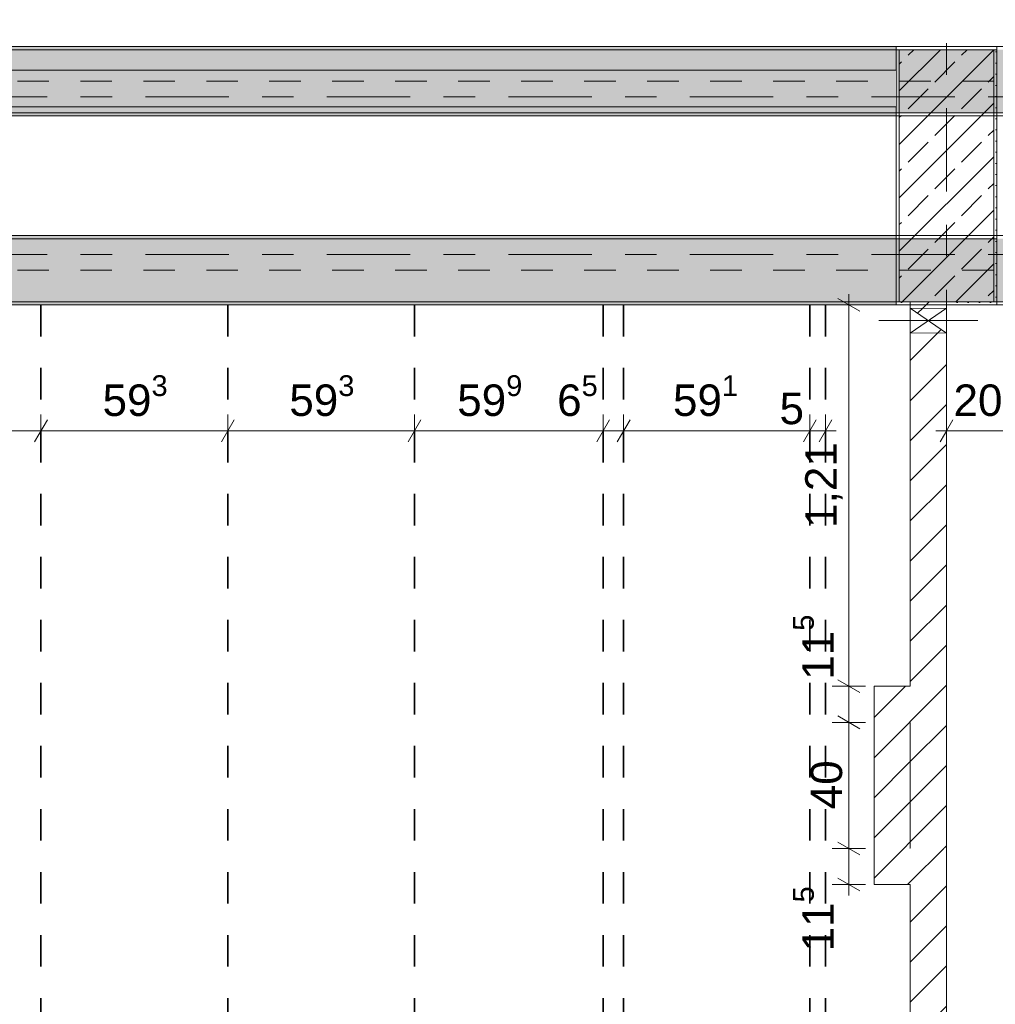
# Model space of a CAD drawing. Header units: metres. Extents: x -3.6 to 84.5, y -11 to 16.8.
# Tile 125 of 229: x 37.2 to 40.3, y 3 to 6.1. Entities that reach past the tile are written whole.
import ezdxf

# ---------------------------------------------------------------- set-up
doc = ezdxf.new("R2010")
doc.units = ezdxf.units.M
doc.header["$MEASUREMENT"] = 0
for name, pattern in [('Achse', [0.2, 0.1, -0.05, 0, -0.05]), ('Strichlinie doppelt', [0.546806, 0.264583, -0.105833, 0.070556, -0.105833]), ('Wipeout_Contour', [1, 0, -1])]:
    doc.linetypes.add(name, pattern=pattern)
for name, color, linetype in [('155 - Bemaßung_ Beschriftung.Ausbau - Deckenelemente', 7, 'Continuous'), ('451 - Universal.Achsen Raster', 7, 'Continuous'), ('605 - Struktur.Wand Innen', 7, 'Continuous'), ('607 - Struktur.Stütze', 7, 'Continuous'), ('608 - Struktur.Träger', 7, 'Continuous'), ('Abbruch_605 - Struktur.Wand Innen', 7, 'Continuous'), ('Neubau_605 - Struktur.Wand Innen', 7, 'Continuous')]:
    doc.layers.add(name, color=color, linetype=linetype)
doc.styles.add('ERSTELLTER_STIL_2', font='txt')
doc.linetypes.add('Abbruch 1', pattern='A,0,[1,2022.0244.A_L5A-PL04.10_iA_Deckenelemente 3.OG1.Shx,S=0.001984,R=0,X=0,Y=0],-0.25,0', length=0.25)
doc.dimstyles.new('ERSTELLTER_STIL__1', dxfattribs={"dimtxt": 0.1, "dimasz": 0.0532, "dimexe": 0.18, "dimexo": 0.0625, "dimgap": 0, "dimtad": 1, "dimtih": 1, "dimtoh": 1, "dimzin": 0, "dimdsep": 46, "dimtxsty": 'ERSTELLTER_STIL_2', "dimblk": 'ARROWHEAD_2', "dimblk1": 'ARROWHEAD_2', "dimblk2": 'ARROWHEAD_2', "dimcen": 0.09, "dimse1": 1, "dimse2": 1, "dimclrd": 7, "dimclre": 7, "dimclrt": 7, "dimazin": 0, "dimtfac": 1, "dimtdec": 4, "dimtmove": 0, "dimatfit": 3, "dimfxl": 1, "dimtolj": 1, "dimtzin": 0, "dimarcsym": 0})
doc.dimstyles.new('ERSTELLTER_STIL__2', dxfattribs={"dimtxt": 0.1, "dimasz": 0.0532, "dimexe": 0.18, "dimexo": 0.0625, "dimgap": 0, "dimtad": 1, "dimtih": 1, "dimtoh": 1, "dimzin": 0, "dimdsep": 46, "dimtxsty": 'ERSTELLTER_STIL_2', "dimblk": 'ARROWHEAD_2', "dimblk1": 'ARROWHEAD_2', "dimblk2": 'ARROWHEAD_2', "dimcen": 0.09, "dimse1": 1, "dimse2": 1, "dimclrd": 7, "dimclre": 7, "dimclrt": 7, "dimazin": 0, "dimtfac": 1, "dimtdec": 4, "dimtmove": 2, "dimatfit": 3, "dimfxl": 1, "dimtolj": 1, "dimtzin": 0, "dimarcsym": 0})
doc.dimstyles.new('ERSTELLTER_STIL__3', dxfattribs={"dimtxt": 0.1, "dimasz": 0.0532, "dimexe": 0.18, "dimexo": 0.0625, "dimgap": 0, "dimtad": 1, "dimzin": 0, "dimdsep": 46, "dimtxsty": 'ERSTELLTER_STIL_2', "dimblk": 'ARROWHEAD_2', "dimblk1": 'ARROWHEAD_2', "dimblk2": 'ARROWHEAD_2', "dimcen": 0.09, "dimse1": 1, "dimse2": 1, "dimclrd": 256, "dimclre": 256, "dimclrt": 256, "dimazin": 0, "dimtfac": 1, "dimtdec": 4, "dimtmove": 0, "dimatfit": 3, "dimfxl": 1, "dimtolj": 1, "dimtzin": 0, "dimarcsym": 0})
doc.dimstyles.new('ERSTELLTER_STIL__4', dxfattribs={"dimtxt": 0.1, "dimasz": 0.0532, "dimexe": 0.18, "dimexo": 0.0625, "dimgap": 0, "dimtad": 1, "dimzin": 0, "dimdsep": 46, "dimtxsty": 'ERSTELLTER_STIL_2', "dimblk": 'ARROWHEAD_2', "dimblk1": 'ARROWHEAD_2', "dimblk2": 'ARROWHEAD_2', "dimcen": 0.09, "dimse1": 1, "dimse2": 1, "dimclrd": 256, "dimclre": 256, "dimclrt": 256, "dimazin": 0, "dimtfac": 1, "dimtdec": 4, "dimtmove": 2, "dimatfit": 3, "dimfxl": 1, "dimtolj": 1, "dimtzin": 0, "dimarcsym": 0})
pattern_1 = [(45, (0, 0), (-0.08485281, 0.08485281), []), (45, (-0.04243, 0.04243), (-0.08485281, 0.08485281), [0.09, -0.03])]
pattern_2 = [(45, (0, 0), (-0.01767767, 0.01767767), [0, -0.025])]
pattern_3 = [(45, (0, 0), (-0.0636396, 0.0636396), [])]

# ---------------------------------------------------------------- blocks, each defined once
blk = doc.blocks.new('*D254')
at = {"layer": '155 - Bemaßung_ Beschriftung.Ausbau - Deckenelemente', "color": 7, "linetype": 'Continuous', "lineweight": 5}
for p, q in [((36.6802, 4.825), (36.6398, 4.755)), ((36.66, 4.7375), (36.66, 4.8425)), ((37.2752, 4.825), (37.2348, 4.755)), ((37.255, 4.7375), (37.255, 4.8425)), ((36.66, 4.79), (37.255, 4.79))]:
    blk.add_line(p, q, dxfattribs=at)
at = {"layer": '155 - Bemaßung_ Beschriftung.Ausbau - Deckenelemente', "color": 7, "lineweight": 5, "insert": (36.8565, 4.8083), "char_height": 0.1, "attachment_point": 7, "style": 'ERSTELLTER_STIL_2'}
blk.add_mtext('\\A1;{\\pql;\\fArial|b0|i0|c0|p38;59\\fArial|b0|i0|c0|p38;\\A1{\\H.66x;\\S5^  ;}}', dxfattribs=at)
blk = doc.blocks.new('ARROWHEAD_2')
at = {"color": 0, "linetype": 'Continuous', "lineweight": 0}
for p, q in [((-0.378, -0.655), (0.378, 0.655)), ((0, 0), (-1, 0))]:
    blk.add_line(p, q, dxfattribs=at)
blk = doc.blocks.new('*D255')
at = {"layer": '155 - Bemaßung_ Beschriftung.Ausbau - Deckenelemente', "color": 7, "linetype": 'Continuous', "lineweight": 5}
for p, q in [((37.2752, 4.825), (37.2348, 4.755)), ((37.255, 4.7375), (37.255, 4.8425)), ((37.8682, 4.825), (37.8278, 4.755)), ((37.848, 4.7375), (37.848, 4.8425)), ((37.255, 4.79), (37.848, 4.79))]:
    blk.add_line(p, q, dxfattribs=at)
at = {"layer": '155 - Bemaßung_ Beschriftung.Ausbau - Deckenelemente', "color": 7, "lineweight": 5, "insert": (37.4505, 4.8083), "char_height": 0.1, "attachment_point": 7, "style": 'ERSTELLTER_STIL_2'}
blk.add_mtext('\\A1;{\\pql;\\fArial|b0|i0|c0|p38;59\\fArial|b0|i0|c0|p38;\\A1{\\H.66x;\\S3^  ;}}', dxfattribs=at)
blk = doc.blocks.new('*D256')
at = {"layer": '155 - Bemaßung_ Beschriftung.Ausbau - Deckenelemente', "color": 7, "linetype": 'Continuous', "lineweight": 5}
for p, q in [((37.8682, 4.825), (37.8278, 4.755)), ((37.848, 4.7375), (37.848, 4.8425)), ((38.4612, 4.825), (38.4208, 4.755)), ((38.441, 4.7375), (38.441, 4.8425)), ((37.848, 4.79), (38.441, 4.79))]:
    blk.add_line(p, q, dxfattribs=at)
at = {"layer": '155 - Bemaßung_ Beschriftung.Ausbau - Deckenelemente', "color": 7, "lineweight": 5, "insert": (38.0435, 4.8083), "char_height": 0.1, "attachment_point": 7, "style": 'ERSTELLTER_STIL_2'}
blk.add_mtext('\\A1;{\\pql;\\fArial|b0|i0|c0|p38;59\\fArial|b0|i0|c0|p38;\\A1{\\H.66x;\\S3^  ;}}', dxfattribs=at)
blk = doc.blocks.new('*D257')
at = {"layer": '155 - Bemaßung_ Beschriftung.Ausbau - Deckenelemente', "color": 7, "linetype": 'Continuous', "lineweight": 5}
for p, q in [((38.4612, 4.825), (38.4208, 4.755)), ((38.441, 4.7375), (38.441, 4.8425)), ((39.0602, 4.825), (39.0198, 4.755)), ((39.04, 4.7375), (39.04, 4.8425)), ((38.441, 4.79), (39.04, 4.79))]:
    blk.add_line(p, q, dxfattribs=at)
at = {"layer": '155 - Bemaßung_ Beschriftung.Ausbau - Deckenelemente', "color": 7, "lineweight": 5, "char_height": 0.1, "attachment_point": 7, "style": 'ERSTELLTER_STIL_2'}
for s, insert in [('\\A1;{\\pql;\\fArial|b0|i0|c0|p38;59\\fArial|b0|i0|c0|p38;\\A1{\\H.66x;\\S9^  ;}}', (38.5766, 4.8083)), ('\\A1;{\\pql;\\fArial|b0|i0|c0|p38;6\\fArial|b0|i0|c0|p38;\\A1{\\H.66x;\\S5^  ;}}', (38.8938, 4.8083))]:
    blk.add_mtext(s, dxfattribs=dict(at, insert=insert))
blk = doc.blocks.new('*D258')
at = {"layer": '155 - Bemaßung_ Beschriftung.Ausbau - Deckenelemente', "color": 7, "linetype": 'Continuous', "lineweight": 5}
for p, q in [((39.0602, 4.825), (39.0198, 4.755)), ((39.04, 4.7375), (39.04, 4.8425)), ((39.1252, 4.825), (39.0848, 4.755)), ((39.105, 4.7375), (39.105, 4.8425)), ((39.04, 4.79), (39.105, 4.79))]:
    blk.add_line(p, q, dxfattribs=at)
blk = doc.blocks.new('*D259')
at = {"layer": '155 - Bemaßung_ Beschriftung.Ausbau - Deckenelemente', "color": 7, "linetype": 'Continuous', "lineweight": 5}
for p, q in [((39.1252, 4.825), (39.0848, 4.755)), ((39.105, 4.7375), (39.105, 4.8425)), ((39.7162, 4.825), (39.6758, 4.755)), ((39.696, 4.7375), (39.696, 4.8425)), ((39.105, 4.79), (39.696, 4.79))]:
    blk.add_line(p, q, dxfattribs=at)
at = {"layer": '155 - Bemaßung_ Beschriftung.Ausbau - Deckenelemente', "color": 7, "lineweight": 5, "char_height": 0.1, "attachment_point": 7, "style": 'ERSTELLTER_STIL_2'}
for s, insert in [('\\A1;{\\pql;\\fArial|b0|i0|c0|p38;59\\fArial|b0|i0|c0|p38;\\A1{\\H.66x;\\S1^  ;}}', (39.2616, 4.8083)), ('\\A1;{\\pql;\\fArial|b0|i0|c0|p38;5}', (39.5999, 4.81))]:
    blk.add_mtext(s, dxfattribs=dict(at, insert=insert))
blk = doc.blocks.new('*D260')
at = {"layer": '155 - Bemaßung_ Beschriftung.Ausbau - Deckenelemente', "color": 7, "linetype": 'Continuous', "lineweight": 5}
for p, q in [((39.7162, 4.825), (39.6758, 4.755)), ((39.696, 4.7375), (39.696, 4.8425)), ((39.7258, 4.755), (39.7662, 4.825)), ((39.746, 4.7375), (39.746, 4.8425)), ((39.696, 4.79), (39.746, 4.79)), ((39.746, 4.79), (39.7802, 4.79))]:
    blk.add_line(p, q, dxfattribs=at)
blk = doc.blocks.new('*D261')
at = {"layer": '155 - Bemaßung_ Beschriftung.Ausbau - Deckenelemente', "color": 7, "linetype": 'Continuous', "lineweight": 5}
for p, q in [((40.1502, 4.825), (40.1098, 4.755)), ((40.13, 4.7375), (40.13, 4.8425)), ((40.3532, 4.825), (40.3128, 4.755)), ((40.333, 4.7375), (40.333, 4.8425)), ((40.0957, 4.79), (40.13, 4.79)), ((40.13, 4.79), (40.333, 4.79))]:
    blk.add_line(p, q, dxfattribs=at)
at = {"layer": '155 - Bemaßung_ Beschriftung.Ausbau - Deckenelemente', "color": 7, "lineweight": 5, "insert": (40.1523, 4.8083), "char_height": 0.1, "attachment_point": 7, "style": 'ERSTELLTER_STIL_2'}
blk.add_mtext('\\A1;{\\pql;\\fArial|b0|i0|c0|p38;20\\fArial|b0|i0|c0|p38;\\A1{\\H.66x;\\S3^  ;}}', dxfattribs=at)
blk = doc.blocks.new('*D301')
at = {"layer": '155 - Bemaßung_ Beschriftung.Ausbau - Deckenelemente', "color": 160, "linetype": 'Continuous', "lineweight": 5, "true_color": 0x3232ff}
for p, q in [((39.785, 3.4852), (39.855, 3.4448)), ((39.8725, 3.465), (39.7675, 3.465)), ((39.82, 3.35), (39.82, 3.465)), ((39.8725, 3.35), (39.7675, 3.35)), ((39.785, 3.3702), (39.855, 3.3298)), ((39.82, 3.3158), (39.82, 3.35))]:
    blk.add_line(p, q, dxfattribs=at)
at = {"layer": '155 - Bemaßung_ Beschriftung.Ausbau - Deckenelemente', "color": 160, "lineweight": 5, "true_color": 0x3232ff, "insert": (39.8011, 3.138), "char_height": 0.1, "attachment_point": 7, "rotation": 90, "style": 'ERSTELLTER_STIL_2'}
blk.add_mtext('\\A1;{\\pql;\\fArial|b0|i0|c0|p38;11\\fArial|b0|i0|c0|p38;\\A1{\\H.66x;\\S5^  ;}}', dxfattribs=at)
blk = doc.blocks.new('*D302')
at = {"layer": '155 - Bemaßung_ Beschriftung.Ausbau - Deckenelemente', "color": 160, "linetype": 'Continuous', "lineweight": 5, "true_color": 0x3232ff}
for p, q in [((39.785, 3.8852), (39.855, 3.8448)), ((39.8725, 3.865), (39.7675, 3.865)), ((39.82, 3.465), (39.82, 3.865)), ((39.785, 3.4852), (39.855, 3.4448)), ((39.8725, 3.465), (39.7675, 3.465))]:
    blk.add_line(p, q, dxfattribs=at)
at = {"layer": '155 - Bemaßung_ Beschriftung.Ausbau - Deckenelemente', "color": 160, "lineweight": 5, "true_color": 0x3232ff, "insert": (39.8, 3.5891), "char_height": 0.1, "attachment_point": 7, "rotation": 90, "style": 'ERSTELLTER_STIL_2'}
blk.add_mtext('\\A1;{\\pql;\\fArial|b0|i0|c0|p38;40}', dxfattribs=at)
blk = doc.blocks.new('*D303')
at = {"layer": '155 - Bemaßung_ Beschriftung.Ausbau - Deckenelemente', "color": 160, "linetype": 'Continuous', "lineweight": 5, "true_color": 0x3232ff}
for p, q in [((39.785, 4.0002), (39.855, 3.9598)), ((39.8725, 3.98), (39.7675, 3.98)), ((39.82, 3.865), (39.82, 3.98)), ((39.785, 3.8852), (39.855, 3.8448)), ((39.8725, 3.865), (39.7675, 3.865))]:
    blk.add_line(p, q, dxfattribs=at)
blk = doc.blocks.new('*D304')
at = {"layer": '155 - Bemaßung_ Beschriftung.Ausbau - Deckenelemente', "color": 160, "linetype": 'Continuous', "lineweight": 5, "true_color": 0x3232ff}
for p, q in [((39.82, 5.19), (39.82, 5.2242)), ((39.8725, 5.19), (39.7675, 5.19)), ((39.855, 5.1698), (39.785, 5.2102)), ((39.82, 3.98), (39.82, 5.19)), ((39.785, 4.0002), (39.855, 3.9598)), ((39.8725, 3.98), (39.7675, 3.98))]:
    blk.add_line(p, q, dxfattribs=at)
at = {"layer": '155 - Bemaßung_ Beschriftung.Ausbau - Deckenelemente', "color": 160, "lineweight": 5, "true_color": 0x3232ff, "char_height": 0.1, "attachment_point": 7, "rotation": 90, "style": 'ERSTELLTER_STIL_2'}
for s, insert in [('\\A1;{\\pql;\\fArial|b0|i0|c0|p38;1,21}', (39.8, 4.4823)), ('\\A1;{\\pql;\\fArial|b0|i0|c0|p38;11\\fArial|b0|i0|c0|p38;\\A1{\\H.66x;\\S5^  ;}}', (39.8011, 4.0002))]:
    blk.add_mtext(s, dxfattribs=dict(at, insert=insert))

msp = doc.modelspace()

# ---------------------------------------------------------------- hatches: boundary and pattern name
at = {"layer": '607 - Struktur.Stütze', "linetype": 'Continuous', "lineweight": 0, "true_color": 0x000000}
h = msp.add_hatch(dxfattribs=at)
h.set_pattern_fill('Gips_0001', color=18, style=0, pattern_type=2)
h.set_pattern_definition(pattern_2)
h.paths.add_polyline_path([(39.97, 6.01), (39.97, 5.19), (40.015, 5.19), (40.015, 5.2), (39.98, 5.2), (39.98, 6), (40.28, 6), (40.28, 5.2), (40.13, 5.2), (40.13, 5.19), (40.29, 5.19), (40.29, 6.01)])
h = msp.add_hatch(dxfattribs=at)
h.set_pattern_fill('Beton__Stahlbeton_0001', color=18, style=0, pattern_type=2)
h.set_pattern_definition(pattern_1)
h.paths.add_polyline_path([(39.98, 5.2), (40.28, 5.2), (40.28, 6), (39.98, 6)])
at = {"layer": '608 - Struktur.Träger', "linetype": 'Continuous', "lineweight": 0, "true_color": 0x000000}
h = msp.add_hatch(dxfattribs=at)
h.set_pattern_fill('Gips_0001', color=18, style=0, pattern_type=2)
h.set_pattern_definition(pattern_2)
h.paths.add_polyline_path([(33.09, 6), (39.97, 6), (39.97, 6.01), (33.09, 6.01)])
h = msp.add_hatch(dxfattribs=at)
h.set_pattern_fill('Gips_0001', color=18, style=0, pattern_type=2)
h.set_pattern_definition(pattern_2)
h.paths.add_polyline_path([(36.605, 5.79), (39.97, 5.79), (39.97, 5.8), (36.605, 5.8)])
h = msp.add_hatch(dxfattribs=at)
h.set_pattern_fill('Gips_0001', color=18, style=0, pattern_type=2)
h.set_pattern_definition(pattern_2)
h.paths.add_polyline_path([(36.605, 5.41), (36.605, 5.4), (39.97, 5.4), (39.97, 5.41)])
h = msp.add_hatch(dxfattribs=at)
h.set_pattern_fill('Gips_0001', color=18, style=0, pattern_type=2)
h.set_pattern_definition(pattern_2)
h.paths.add_polyline_path([(36.605, 5.19), (39.97, 5.19), (39.97, 5.2), (36.605, 5.2)])
at = {"layer": 'Abbruch_605 - Struktur.Wand Innen', "linetype": 'Continuous', "lineweight": 0, "true_color": 0x000000}
h = msp.add_hatch(dxfattribs=at)
h.set_pattern_fill('MW_Ziegel_0001', color=18, style=0, pattern_type=2)
h.set_pattern_definition(pattern_3)
h.paths.add_polyline_path([(40.13, 5.18), (40.015, 5.18), (40.0725, 5.14)])
h = msp.add_hatch(dxfattribs=at)
h.set_pattern_fill('MW_Ziegel_0001', color=18, style=0, pattern_type=2)
h.set_pattern_definition(pattern_3)
h.paths.add_polyline_path([(40.015, 5.1), (40.13, 5.1), (40.0725, 5.14)])
at = {"layer": 'Neubau_605 - Struktur.Wand Innen', "linetype": 'Continuous', "lineweight": 0, "true_color": 0x000000}
h = msp.add_hatch(dxfattribs=at)
h.set_pattern_fill('MW_Ziegel_0001', color=18, style=0, pattern_type=2)
h.set_pattern_definition(pattern_3)
h.paths.add_polyline_path([(39.9, 3.35), (40.015, 3.35), (40.015, 3.465)])
h = msp.add_hatch(dxfattribs=at)
h.set_pattern_fill('MW_Ziegel_0001', color=18, style=0, pattern_type=2)
h.set_pattern_definition(pattern_3)
h.paths.add_polyline_path([(39.9, 3.465), (39.9, 3.35), (40.015, 3.465)])

# ---------------------------------------------------------------- linework, layer by layer
at = {"layer": '155 - Bemaßung_ Beschriftung.Ausbau - Deckenelemente', "color": 7, "linetype": 'Achse', "lineweight": 35}
for p, q in [((37.255, 5.19), (37.255, 0.71)), ((37.848, 5.19), (37.848, 0.71)), ((38.441, 5.19), (38.441, 0.71)), ((39.04, 5.19), (39.04, 0.71)), ((39.105, 5.19), (39.105, 0.71)), ((39.696, 5.19), (39.696, 0.71)), ((39.746, 5.19), (39.746, 0.71))]:
    msp.add_line(p, q, dxfattribs=at)
at = {"layer": '451 - Universal.Achsen Raster', "color": 160, "linetype": 'Strichlinie doppelt', "lineweight": 9, "true_color": 0x3232ff}
msp.add_line((64.935, 5.35), (-3.175, 5.35), dxfattribs=at)
at = {"layer": '607 - Struktur.Stütze', "color": 7, "linetype": 'Continuous', "lineweight": 5, "flags": 128}
msp.add_lwpolyline([(40.13, 5.19), (40.29, 5.19), (40.29, 6.01), (39.97, 6.01), (39.97, 5.19), (40.015, 5.19)], dxfattribs=at)
at = {"layer": '607 - Struktur.Stütze', "color": 7, "linetype": 'Continuous', "lineweight": 13, "flags": 128}
msp.add_lwpolyline([(39.98, 5.2), (40.28, 5.2), (40.28, 6), (39.98, 6)], close=True, dxfattribs=at)
at = {"layer": '608 - Struktur.Träger', "color": 7, "linetype": 'Continuous', "lineweight": 13}
for p, q in [((0.38, 6.01), (61.88, 6.01)), ((39.97, 6), (33.09, 6)), ((40.29, 6), (39.97, 6)), ((0.38, 5.79), (61.88, 5.79)), ((0.38, 5.41), (61.88, 5.41)), ((39.97, 5.4), (36.605, 5.4)), ((40.29, 5.4), (39.97, 5.4))]:
    msp.add_line(p, q, dxfattribs=at)
at = {"layer": '608 - Struktur.Träger', "color": 7, "linetype": 'Continuous', "lineweight": 5}
for p, q in [((39.97, 6.01), (33.09, 6.01)), ((39.97, 6.01), (39.97, 6)), ((39.97, 5.79), (36.605, 5.79)), ((39.97, 5.8), (39.97, 5.79)), ((39.97, 5.41), (36.605, 5.41)), ((39.97, 5.41), (39.97, 5.4)), ((39.97, 5.19), (36.605, 5.19)), ((39.97, 5.2), (39.97, 5.19))]:
    msp.add_line(p, q, dxfattribs=at)
at = {"layer": '608 - Struktur.Träger', "color": 7, "linetype": 'Achse', "lineweight": 9}
msp.add_line((0.38, 5.3), (61.88, 5.3), dxfattribs=at)
at = {"layer": '608 - Struktur.Träger', "color": 7, "linetype": 'Continuous', "lineweight": 13, "flags": 128}
msp.add_lwpolyline([(47.49, 5.8), (47.17, 5.8), (40.29, 5.8), (39.97, 5.8), (36.605, 5.8), (36.455, 5.8), (33.09, 5.8), (32.77, 5.8), (25.89, 5.8), (25.57, 5.8), (22.19, 5.8), (22.03, 5.8), (18.69, 5.8), (18.37, 5.8), (15.005, 5.8), (14.85, 5.8), (11.49, 5.8), (11.17, 5.8), (7.89, 5.8), (7.57, 5.8), (4.21, 5.8), (4.025, 5.8), (0.69, 5.8), (0.38, 5.8)], dxfattribs=at)
at = {"layer": 'Abbruch_605 - Struktur.Wand Innen', "color": 7, "linetype": 'Abbruch 1', "lineweight": 18}
for p, q in [((40.13, 5.18), (40.015, 5.18)), ((40.015, 5.1), (40.13, 5.1))]:
    msp.add_line(p, q, dxfattribs=at)
at = {"layer": 'Abbruch_605 - Struktur.Wand Innen', "color": 160, "linetype": 'Abbruch 1', "lineweight": 5, "true_color": 0x3232ff}
msp.add_line((39.915, 5.14), (40.23, 5.14), dxfattribs=at)
msp.add_line((39.915, 5.14), (40.23, 5.14), dxfattribs=at)
at = {"layer": 'Abbruch_605 - Struktur.Wand Innen', "color": 7, "linetype": 'Abbruch 1', "lineweight": 18, "flags": 128}
for points in [[(40.015, 5.18), (40.015, 5.1)], [(40.13, 5.1), (40.13, 5.18)]]:
    msp.add_lwpolyline(points, dxfattribs=at)
at = {"layer": 'Neubau_605 - Struktur.Wand Innen', "color": 1, "linetype": 'Continuous', "lineweight": 9}
for p, q in [((40.015, 5.1), (40.13, 5.18)), ((40.015, 5.18), (40.13, 5.1))]:
    msp.add_line(p, q, dxfattribs=at)
at = {"layer": 'Neubau_605 - Struktur.Wand Innen', "color": 1, "linetype": 'Continuous', "lineweight": 18, "flags": 128}
for points in [[(39.9, 3.98), (39.9, 3.35)], [(39.9, 3.35), (40.015, 3.35)]]:
    msp.add_lwpolyline(points, dxfattribs=at)

# ---------------------------------------------------------------- dimensions: what is measured, and where the dimension line sits
at = {"layer": '155 - Bemaßung_ Beschriftung.Ausbau - Deckenelemente', "color": 7, "linetype": 'Continuous', "lineweight": 5}
for base, p1, p2, picture, middle in [((37.254975, 4.7899822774), (36.659975, 5.1899822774), (37.254975, 5.1899822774), '*D254', (37.0678412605, 4.8599822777)), ((37.848, 4.79), (37.255, 5.19), (37.848, 5.19), '*D255', (37.6618, 4.86)), ((38.441, 4.79), (37.848, 5.19), (38.441, 5.19), '*D256', (38.2548, 4.86)), ((39.04, 4.79), (38.441, 5.19), (39.04, 5.19), '*D257', (38.7879, 4.86)), ((39.104975, 4.7899822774), (39.039975, 5.1899822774), (39.104975, 5.1899822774), '*D258', (39.0669510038, 4.8599822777)), ((39.696, 4.79), (39.105, 5.19), (39.696, 5.19), '*D259', (39.4729, 4.86)), ((39.746, 4.79), (39.696, 5.19), (39.746, 5.19), '*D260', (39.638, 4.86))]:
    dim = msp.add_linear_dim(base=base, p1=p1, p2=p2, dimstyle='ERSTELLTER_STIL__1', dxfattribs=at)
    dim.commit()
    dim.dimension.update_dxf_attribs({"geometry": picture, "text_midpoint": middle, "dimtype": 160})

# ---------------------------------------------------------------- next in the draw order: wipeouts: each hides what was drawn before it
at = {"color": 254, "linetype": 'Wipeout_Contour', "lineweight": 0, "ltscale": 154.946645}
msp.add_wipeout([(36.605, 5.819), (39.97, 5.819), (39.97, 5.935), (36.605, 5.935)], dxfattribs=at).dxf.layer = '605 - Struktur.Wand Innen'
at = {"color": 254, "linetype": 'Wipeout_Contour', "lineweight": 0, "ltscale": 161.640627}
msp.add_wipeout([(40.015, 5.2), (40.015, 5.18), (40.13, 5.18), (40.13, 5.2)], dxfattribs=at).dxf.layer = '605 - Struktur.Wand Innen'
at = {"color": 254, "linetype": 'Wipeout_Contour', "lineweight": 0, "ltscale": 161.316987}
msp.add_wipeout([(40.015, 3.865), (40.13, 3.865), (40.13, 5.1), (40.015, 5.1)], dxfattribs=at).dxf.layer = '605 - Struktur.Wand Innen'

# ---------------------------------------------------------------- next in the draw order: hatches: boundary and pattern name
at = {"layer": '605 - Struktur.Wand Innen', "linetype": 'Continuous', "lineweight": 0, "true_color": 0x000000}
h = msp.add_hatch(dxfattribs=at)
h.set_pattern_fill('MW_Ziegel_0001', color=18, style=0, pattern_type=2)
h.set_pattern_definition(pattern_3)
h.paths.add_polyline_path([(40.015, 5.2), (40.015, 5.18), (40.13, 5.18), (40.13, 5.2)])
h = msp.add_hatch(dxfattribs=at)
h.set_pattern_fill('MW_Ziegel_0001', color=18, style=0, pattern_type=2)
h.set_pattern_definition(pattern_3)
h.paths.add_polyline_path([(40.015, 3.865), (40.13, 3.865), (40.13, 5.1), (40.015, 5.1)])
at = {"layer": '608 - Struktur.Träger', "linetype": 'Continuous', "lineweight": 0, "true_color": 0x000000}
h = msp.add_hatch(dxfattribs=at)
h.set_pattern_fill('Beton__Stahlbeton_0001', color=18, style=0, pattern_type=2)
h.set_pattern_definition(pattern_1)
h.paths.add_polyline_path([(0.69, 6), (0.38, 6), (0.38, 5.8), (0.69, 5.8), (4.025, 5.8), (4.21, 5.8), (7.57, 5.8), (7.89, 5.8), (11.17, 5.8), (11.49, 5.8), (14.85, 5.8), (15.005, 5.8), (18.37, 5.8), (18.69, 5.8), (22.03, 5.8), (22.19, 5.8), (25.57, 5.8), (25.89, 5.8), (32.77, 5.8), (33.09, 5.8), (36.455, 5.8), (36.605, 5.8), (39.97, 5.8), (40.29, 5.8), (47.17, 5.8), (47.49, 5.8), (50.86, 5.8), (51.005, 5.8), (54.37, 5.8), (54.69, 5.8), (58.065, 5.8), (58.205, 5.8), (61.57, 5.8), (61.88, 5.8), (61.88, 6), (61.57, 6), (54.69, 6), (54.37, 6), (51, 6), (50.935, 6), (47.49, 6), (47.17, 6), (40.29, 6), (39.97, 6), (33.09, 6), (32.77, 6), (25.89, 6), (25.57, 6), (18.69, 6), (18.37, 6), (14.9575, 6), (14.8925, 6), (11.49, 6), (11.17, 6), (7.89, 6), (7.57, 6)])
h = msp.add_hatch(dxfattribs=at)
h.set_pattern_fill('Beton__Stahlbeton_0001', color=18, style=0, pattern_type=2)
h.set_pattern_definition(pattern_1)
h.paths.add_polyline_path([(0.69, 5.4), (0.38, 5.4), (0.38, 5.2), (0.69, 5.2), (4.025, 5.2), (4.21, 5.2), (7.57, 5.2), (7.89, 5.2), (11.17, 5.2), (11.49, 5.2), (14.85, 5.2), (15.005, 5.2), (18.37, 5.2), (18.69, 5.2), (22.03, 5.2), (22.19, 5.2), (25.57, 5.2), (25.89, 5.2), (29.26, 5.2), (29.41, 5.2), (32.77, 5.2), (33.09, 5.2), (36.455, 5.2), (36.605, 5.2), (39.97, 5.2), (40.29, 5.2), (47.17, 5.2), (47.49, 5.2), (50.86, 5.2), (51.005, 5.2), (54.37, 5.2), (54.69, 5.2), (58.065, 5.2), (58.205, 5.2), (61.57, 5.2), (61.88, 5.2), (61.88, 5.4), (61.57, 5.4), (58.205, 5.4), (58.065, 5.4), (54.69, 5.4), (54.37, 5.4), (51.005, 5.4), (50.86, 5.4), (47.49, 5.4), (47.17, 5.4), (40.29, 5.4), (39.97, 5.4), (36.605, 5.4), (36.455, 5.4), (33.09, 5.4), (32.77, 5.4), (29.41, 5.4), (29.26, 5.4), (25.89, 5.4), (25.57, 5.4), (22.19, 5.4), (22.03, 5.4), (18.69, 5.4), (18.37, 5.4), (15.005, 5.4), (14.85, 5.4), (11.49, 5.4), (11.17, 5.4), (7.89, 5.4), (7.57, 5.4), (4.21, 5.4), (4.025, 5.4)])
at = {"layer": 'Abbruch_605 - Struktur.Wand Innen', "linetype": 'Continuous', "lineweight": 0, "true_color": 0x000000}
h = msp.add_hatch(dxfattribs=at)
h.set_pattern_fill('MW_Ziegel_0001', color=18, style=0, pattern_type=2)
h.set_pattern_definition(pattern_3)
h.paths.add_polyline_path([(40.015, 3.865), (40.015, 3.465), (40.13, 3.465), (40.13, 3.865)])
at = {"layer": 'Neubau_605 - Struktur.Wand Innen', "linetype": 'Continuous', "lineweight": 0, "true_color": 0x000000}
h = msp.add_hatch(dxfattribs=at)
h.set_pattern_fill('MW_Ziegel_0001', color=18, style=0, pattern_type=2)
h.set_pattern_definition(pattern_3)
h.paths.add_polyline_path([(40.015, 3.98), (39.9, 3.98), (40.015, 3.865)])
h = msp.add_hatch(dxfattribs=at)
h.set_pattern_fill('MW_Ziegel_0001', color=18, style=0, pattern_type=2)
h.set_pattern_definition(pattern_3)
h.paths.add_polyline_path([(40.015, 3.865), (39.9, 3.98), (39.9, 3.865)])
h = msp.add_hatch(dxfattribs=at)
h.set_pattern_fill('MW_Ziegel_0001', color=18, style=0, pattern_type=2)
h.set_pattern_definition(pattern_3)
h.paths.add_polyline_path([(40.015, 3.465), (40.015, 3.865), (39.9, 3.865), (39.9, 3.465)])

# ---------------------------------------------------------------- next in the draw order: linework, layer by layer
at = {"layer": '451 - Universal.Achsen Raster', "color": 160, "linetype": 'Strichlinie doppelt', "lineweight": 9, "true_color": 0x3232ff}
msp.add_line((64.935, 5.85), (-3.175, 5.85), dxfattribs=at)
at = {"layer": '605 - Struktur.Wand Innen', "color": 7, "linetype": 'Continuous', "lineweight": 13, "flags": 128}
for points in [[(39.97, 5.935), (36.605, 5.935)], [(36.605, 5.819), (39.97, 5.819)]]:
    msp.add_lwpolyline(points, dxfattribs=at)
at = {"layer": '605 - Struktur.Wand Innen', "color": 7, "linetype": 'Continuous', "lineweight": 18, "flags": 128}
for points in [[(40.015, 5.2), (40.015, 5.18)], [(40.13, 5.18), (40.13, 5.2)], [(40.015, 5.1), (40.015, 3.98)], [(40.13, 3.865), (40.13, 5.1)]]:
    msp.add_lwpolyline(points, dxfattribs=at)
at = {"layer": '608 - Struktur.Träger', "color": 7, "linetype": 'Achse', "lineweight": 9}
msp.add_line((0.38, 5.9), (61.88, 5.9), dxfattribs=at)
at = {"layer": '608 - Struktur.Träger', "color": 7, "linetype": 'Continuous', "lineweight": 13}
msp.add_line((0.38, 5.19), (61.88, 5.19), dxfattribs=at)
at = {"layer": '608 - Struktur.Träger', "color": 7, "linetype": 'Continuous', "lineweight": 13, "flags": 128}
msp.add_lwpolyline([(47.49, 5.2), (47.17, 5.2), (40.29, 5.2), (39.97, 5.2), (36.605, 5.2), (36.455, 5.2), (33.09, 5.2), (32.77, 5.2), (29.41, 5.2), (29.26, 5.2), (25.89, 5.2), (25.57, 5.2), (22.19, 5.2), (22.03, 5.2), (18.69, 5.2), (18.37, 5.2), (15.005, 5.2), (14.85, 5.2), (11.49, 5.2)], dxfattribs=at)
at = {"layer": 'Abbruch_605 - Struktur.Wand Innen', "color": 7, "linetype": 'Abbruch 1', "lineweight": 18, "flags": 128}
for points in [[(40.015, 3.865), (40.015, 3.465)], [(40.13, 3.465), (40.13, 3.865)]]:
    msp.add_lwpolyline(points, dxfattribs=at)
at = {"layer": 'Neubau_605 - Struktur.Wand Innen', "color": 1, "linetype": 'Continuous', "lineweight": 18, "flags": 128}
for points in [[(39.9, 3.98), (40.015, 3.98)], [(40.015, 3.465), (40.015, 3.865)]]:
    msp.add_lwpolyline(points, dxfattribs=at)

# ---------------------------------------------------------------- next in the draw order: dimensions: what is measured, and where the dimension line sits
at = {"layer": '155 - Bemaßung_ Beschriftung.Ausbau - Deckenelemente', "color": 160, "linetype": 'Continuous', "lineweight": 5, "true_color": 0x3232ff}
for base, p1, p2, dimstyle, picture, middle in [((39.82, 5.19), (39.9, 3.98), (40.015, 5.19), 'ERSTELLTER_STIL__4', '*D304', (39.75, 4.6122)), ((39.819975, 3.9800007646), (40.014975, 3.8650007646), (39.899975, 3.9800007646), 'ERSTELLTER_STIL__3', '*D303', (39.7499749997, 4.2115252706))]:
    dim = msp.add_linear_dim(base=base, p1=p1, p2=p2, angle=90, dimstyle=dimstyle, dxfattribs=at)
    dim.commit()
    dim.dimension.update_dxf_attribs({"geometry": picture, "text_midpoint": middle, "dimtype": 160, "text_rotation": 90})
at = {"layer": '155 - Bemaßung_ Beschriftung.Ausbau - Deckenelemente', "color": 7, "linetype": 'Continuous', "lineweight": 5}
dim = msp.add_linear_dim(base=(40.333, 4.79), p1=(40.13, 4.5325), p2=(40.333, 5.19), dimstyle='ERSTELLTER_STIL__2', dxfattribs=at)
dim.commit()
dim.dimension.update_dxf_attribs({"geometry": '*D261', "text_midpoint": (40.3635, 4.86), "dimtype": 160})

# ---------------------------------------------------------------- next in the draw order: wipeouts: each hides what was drawn before it
at = {"color": 254, "linetype": 'Wipeout_Contour', "lineweight": 0, "ltscale": 160.634817}
msp.add_wipeout([(40.13, 3.465), (40.015, 3.465), (40.015, 1.215), (40.13, 1.215)], dxfattribs=at).dxf.layer = '605 - Struktur.Wand Innen'

# ---------------------------------------------------------------- next in the draw order: hatches: boundary and pattern name
at = {"layer": '605 - Struktur.Wand Innen', "linetype": 'Continuous', "lineweight": 0, "true_color": 0x000000}
h = msp.add_hatch(dxfattribs=at)
h.set_pattern_fill('MW_Ziegel_0001', color=18, style=0, pattern_type=2)
h.set_pattern_definition(pattern_3)
h.paths.add_polyline_path([(40.13, 3.465), (40.015, 3.465), (40.015, 1.215), (40.13, 1.215)])

# ---------------------------------------------------------------- next in the draw order: linework, layer by layer
at = {"layer": '451 - Universal.Achsen Raster', "color": 160, "linetype": 'Strichlinie doppelt', "lineweight": 9, "true_color": 0x3232ff}
msp.add_line((40.13, -10.585), (40.13, 16.355), dxfattribs=at)
at = {"layer": '605 - Struktur.Wand Innen', "color": 7, "linetype": 'Continuous', "lineweight": 18, "flags": 128}
for points in [[(40.13, 1.1), (40.13, 3.465)], [(40.015, 3.35), (40.015, 1.215)]]:
    msp.add_lwpolyline(points, dxfattribs=at)

# ---------------------------------------------------------------- next in the draw order: dimensions: what is measured, and where the dimension line sits
at = {"layer": '155 - Bemaßung_ Beschriftung.Ausbau - Deckenelemente', "color": 160, "linetype": 'Continuous', "lineweight": 5, "true_color": 0x3232ff}
for base, p1, p2, picture, middle in [((39.82, 3.865), (40.015, 3.465), (40.015, 3.865), '*D302', (39.75, 3.6654)), ((39.819975, 3.4650007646), (39.899975, 3.3500007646), (40.014975, 3.4650007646), '*D301', (39.7499749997, 3.3492662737))]:
    dim = msp.add_linear_dim(base=base, p1=p1, p2=p2, angle=90, dimstyle='ERSTELLTER_STIL__3', dxfattribs=at)
    dim.commit()
    dim.dimension.update_dxf_attribs({"geometry": picture, "text_midpoint": middle, "dimtype": 160, "text_rotation": 90})

doc.saveas('drawing.dxf')
